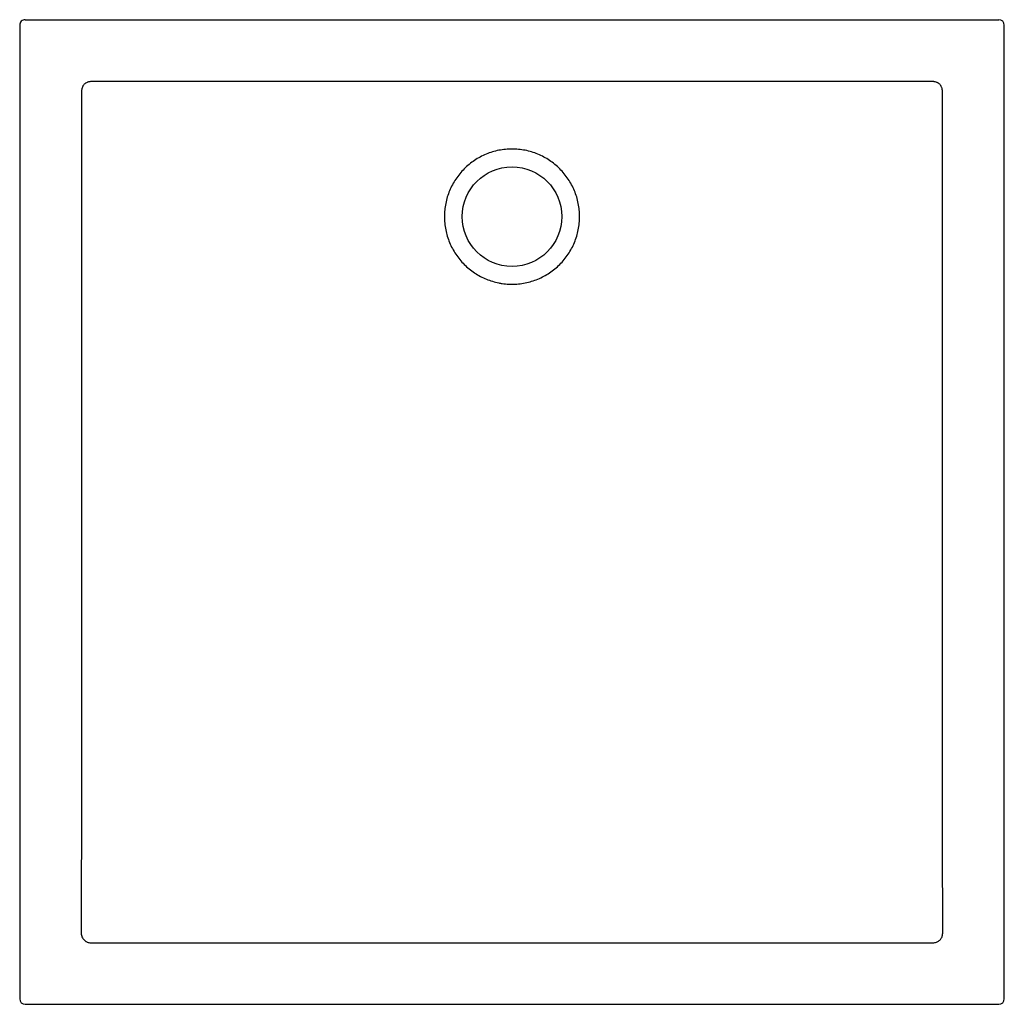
# Model space of a CAD drawing. Header units: millimetres. Extents: x 5370.056 to 5370.956, y 2671.977 to 2672.877.
import ezdxf

# ---------------------------------------------------------------- set-up
doc = ezdxf.new("R2010")
doc.units = ezdxf.units.MM
doc.layers.add('SANINDUSA', color=3, linetype='Continuous')

msp = doc.modelspace()

# ---------------------------------------------------------------- linework, layer by layer
at = {"layer": 'SANINDUSA'}
for p, q in [((5370.06088, 2672.87658), (5370.06204, 2672.87658)), ((5370.06506, 2672.87658), (5370.07409, 2672.87658)), ((5370.07409, 2672.87658), (5370.93766, 2672.87658)), ((5370.93766, 2672.87658), (5370.94669, 2672.87658)), ((5370.94971, 2672.87658), (5370.95087, 2672.87658)), ((5370.05588, 2672.87158), (5370.05588, 2671.98157)), ((5370.95588, 2671.98157), (5370.95588, 2672.87158)), ((5370.11246, 2672.8117), (5370.11246, 2672.80861)), ((5370.12087, 2672.81999), (5370.12064, 2672.81999)), ((5370.12396, 2672.81999), (5370.12087, 2672.81999)), ((5370.11214, 2672.04259), (5370.11214, 2672.04156)), ((5370.89961, 2672.04259), (5370.89961, 2672.04465)), ((5370.89961, 2672.04156), (5370.89961, 2672.04259)), ((5370.12088, 2672.03283), (5370.1219, 2672.03283)), ((5370.1219, 2672.03283), (5370.12396, 2672.03283)), ((5370.88779, 2672.03283), (5370.88985, 2672.03283)), ((5370.88985, 2672.03283), (5370.89087, 2672.03283)), ((5370.06087, 2671.97658), (5370.95088, 2671.97658))]:
    msp.add_line(p, q, dxfattribs=at)
at = {"layer": 'SANINDUSA', "flags": 128}
msp.add_lwpolyline([(5370.12396, 2672.03283), (5370.13395, 2672.03283), (5370.17392, 2672.03283), (5370.33378, 2672.03284), (5370.88779, 2672.03283)], dxfattribs=at)
at = {"layer": 'SANINDUSA'}
msp.add_circle((5370.50588, 2672.69658), 0.0455, dxfattribs=at)
for centre, major_axis, ratio, start_param, end_param in [((5370.06088, 2672.87158), (0.00501, 0), 0.99863, 1.570796, 3.141593), ((5370.95087, 2672.87158), (-0.00501, 0), 0.99863, 3.141593, 4.712389), ((5370.06088, 2671.98158), (-0.00355, -0.00355), 0.997265, 5.499157, 7.067214), ((5370.95087, 2671.98158), (0.00355, -0.00355), 0.997265, 5.499157, 7.067214)]:
    msp.add_ellipse(centre, major_axis=major_axis, ratio=ratio, start_param=start_param, end_param=end_param, dxfattribs=at)
for points, knots in [([(5370.06204, 2672.87658), (5370.06206, 2672.87658), (5370.06211, 2672.87658), (5370.06246, 2672.87658), (5370.06315, 2672.87658), (5370.06405, 2672.87658), (5370.06472, 2672.87658), (5370.06506, 2672.87658)], [0, 0, 0, 0, 0.11693, 0.33773, 0.558497, 0.779249, 1, 1, 1, 1]), ([(5370.94669, 2672.87658), (5370.94687, 2672.87658), (5370.94738, 2672.87658), (5370.9482, 2672.87658), (5370.949, 2672.87658), (5370.94956, 2672.87658), (5370.94966, 2672.87658), (5370.94971, 2672.87658)], [0, 0, 0, 0, 0.116731, 0.337517, 0.558337, 0.779169, 1, 1, 1, 1]), ([(5370.8878, 2672.81999), (5370.85597, 2672.81999), (5370.82414, 2672.81999), (5370.76049, 2672.81999), (5370.72866, 2672.82), (5370.66501, 2672.82001), (5370.63318, 2672.82002), (5370.58544, 2672.82005), (5370.56953, 2672.82006), (5370.5377, 2672.82009), (5370.52179, 2672.8201), (5370.48996, 2672.8201), (5370.47405, 2672.82009), (5370.44222, 2672.82006), (5370.42631, 2672.82005), (5370.37857, 2672.82002), (5370.34674, 2672.82001), (5370.28309, 2672.81999), (5370.25126, 2672.81999), (5370.18761, 2672.81999), (5370.15578, 2672.81999), (5370.12396, 2672.81999)], [0, 0, 0, 0, 0.125, 0.125, 0.25, 0.25, 0.375, 0.375, 0.4375, 0.4375, 0.5, 0.5, 0.5625, 0.5625, 0.625, 0.625, 0.75, 0.75, 0.875, 0.875, 1, 1, 1, 1]), ([(5370.12064, 2672.81999), (5370.12011, 2672.81997), (5370.11958, 2672.8199), (5370.11881, 2672.81973), (5370.11855, 2672.81966), (5370.11805, 2672.8195), (5370.1178, 2672.8194), (5370.11707, 2672.81909), (5370.1166, 2672.81883), (5370.11573, 2672.81824), (5370.11532, 2672.8179), (5370.11457, 2672.81715), (5370.11423, 2672.81674), (5370.11378, 2672.81609), (5370.11364, 2672.81586), (5370.11338, 2672.81539), (5370.11327, 2672.81516), (5370.11295, 2672.81443), (5370.11279, 2672.81393), (5370.11261, 2672.81315), (5370.11256, 2672.81289), (5370.1125, 2672.81236), (5370.11247, 2672.81209), (5370.11247, 2672.81182)], [0, 0, 0, 0, 0.125, 0.125, 0.1875, 0.1875, 0.25, 0.25, 0.375, 0.375, 0.5, 0.5, 0.625, 0.625, 0.6875, 0.6875, 0.75, 0.75, 0.875, 0.875, 0.9375, 0.9375, 1, 1, 1, 1]), ([(5370.89928, 2672.81183), (5370.89927, 2672.81236), (5370.8992, 2672.81288), (5370.89903, 2672.81366), (5370.89896, 2672.81391), (5370.89879, 2672.81441), (5370.8987, 2672.81467), (5370.89838, 2672.8154), (5370.89812, 2672.81586), (5370.89753, 2672.81673), (5370.89719, 2672.81715), (5370.89644, 2672.81789), (5370.89603, 2672.81823), (5370.89538, 2672.81868), (5370.89515, 2672.81882), (5370.89468, 2672.81907), (5370.89444, 2672.81919), (5370.89372, 2672.81951), (5370.89322, 2672.81967), (5370.89244, 2672.81984), (5370.89217, 2672.81989), (5370.89164, 2672.81996), (5370.89138, 2672.81998), (5370.89111, 2672.81999)], [0, 0, 0, 0, 0.125, 0.125, 0.1875, 0.1875, 0.25, 0.25, 0.375, 0.375, 0.5, 0.5, 0.625, 0.625, 0.6875, 0.6875, 0.75, 0.75, 0.875, 0.875, 0.9375, 0.9375, 1, 1, 1, 1]), ([(5370.11246, 2672.80861), (5370.11246, 2672.80328), (5370.11243, 2672.77662), (5370.11227, 2672.73928), (5370.11228, 2672.70727), (5370.11229, 2672.6966)], [0, 0, 0, 0, 0.142823, 0.714131, 1, 1, 1, 1]), ([(5370.89946, 2672.6966), (5370.89947, 2672.70593), (5370.89947, 2672.71527), (5370.89945, 2672.73394), (5370.89944, 2672.74327), (5370.89939, 2672.76194), (5370.89936, 2672.77128), (5370.89931, 2672.78995), (5370.89929, 2672.79928), (5370.89929, 2672.80862)], [0, 0, 0, 0, 0.25, 0.25, 0.5, 0.5, 0.75, 0.75, 1, 1, 1, 1]), ([(5370.47189, 2672.64498), (5370.47178, 2672.64505), (5370.46998, 2672.64624), (5370.46662, 2672.64874), (5370.46212, 2672.65282), (5370.45804, 2672.65732), (5370.45442, 2672.66219), (5370.4513, 2672.6674), (5370.4487, 2672.67289), (5370.44666, 2672.67861), (5370.44518, 2672.6845), (5370.44429, 2672.69051), (5370.44399, 2672.69658), (5370.44429, 2672.70264), (5370.44518, 2672.70865), (5370.44666, 2672.71454), (5370.4487, 2672.72026), (5370.4513, 2672.72575), (5370.45442, 2672.73096), (5370.45804, 2672.73583), (5370.46212, 2672.74033), (5370.46662, 2672.74441), (5370.47149, 2672.74803), (5370.4767, 2672.75115), (5370.48219, 2672.75375), (5370.48791, 2672.75579), (5370.4938, 2672.75727), (5370.49981, 2672.75816), (5370.50588, 2672.75846), (5370.51194, 2672.75816), (5370.51795, 2672.75727), (5370.52384, 2672.75579), (5370.52956, 2672.75375), (5370.53505, 2672.75115), (5370.54026, 2672.74803), (5370.54513, 2672.74441), (5370.54963, 2672.74033), (5370.55371, 2672.73583), (5370.55733, 2672.73096), (5370.56045, 2672.72575), (5370.56305, 2672.72026), (5370.56509, 2672.71454), (5370.56657, 2672.70865), (5370.56746, 2672.70264), (5370.56776, 2672.69658), (5370.56746, 2672.69051), (5370.56657, 2672.6845), (5370.56509, 2672.67861), (5370.56305, 2672.67289), (5370.56045, 2672.6674), (5370.55733, 2672.66219), (5370.55371, 2672.65732), (5370.54963, 2672.65282), (5370.54513, 2672.64874), (5370.54026, 2672.64512), (5370.53505, 2672.642), (5370.52956, 2672.6394), (5370.52384, 2672.63736), (5370.51795, 2672.63588), (5370.51194, 2672.63499), (5370.50588, 2672.63469), (5370.50082, 2672.63494), (5370.49681, 2672.63543), (5370.4909, 2672.63646), (5370.48227, 2672.63906), (5370.47521, 2672.64279), (5370.47189, 2672.64498)], [0, 0, 0, 0, 0.0010542, 0.0166803, 0.0323063, 0.0479323, 0.0635583, 0.0791844, 0.0948104, 0.1104364, 0.1260624, 0.1416885, 0.1573145, 0.1729405, 0.1885665, 0.2041926, 0.2198186, 0.2354446, 0.2510706, 0.2666967, 0.2823227, 0.2979487, 0.3135747, 0.3292008, 0.3448268, 0.3604528, 0.3760788, 0.3917049, 0.4073309, 0.4229569, 0.4385829, 0.454209, 0.469835, 0.485461, 0.501087, 0.5167131, 0.5323391, 0.5479651, 0.5635911, 0.5792172, 0.5948432, 0.6104692, 0.6260952, 0.6417213, 0.6573473, 0.6729733, 0.6885993, 0.7042254, 0.7198514, 0.7354774, 0.7511034, 0.7667295, 0.7823555, 0.7979815, 0.8136075, 0.8292336, 0.8448596, 0.8604856, 0.8761116, 0.8917377, 0.9073637, 0.9229897, 0.930805, 0.9386204, 0.9693102, 1, 1, 1, 1]), ([(5370.11229, 2672.6966), (5370.11229, 2672.69126), (5370.11232, 2672.6646), (5370.11243, 2672.5526), (5370.11253, 2672.34061), (5370.11228, 2672.14996), (5370.11214, 2672.04465)], [0, 0, 0, 0, 0.024542, 0.122708, 0.515375, 1, 1, 1, 1]), ([(5370.89961, 2672.04465), (5370.8996, 2672.04807), (5370.89956, 2672.06519), (5370.89944, 2672.13708), (5370.89921, 2672.35098), (5370.89936, 2672.55117), (5370.89946, 2672.6966)], [0, 0, 0, 0, 0.015754, 0.07877, 0.330834, 1, 1, 1, 1]), ([(5370.11214, 2672.04156), (5370.11215, 2672.04099), (5370.1122, 2672.04042), (5370.11237, 2672.03959), (5370.11244, 2672.03931), (5370.11261, 2672.03876), (5370.11271, 2672.03849), (5370.11304, 2672.0377), (5370.11331, 2672.0372), (5370.11394, 2672.03625), (5370.11431, 2672.0358), (5370.11511, 2672.035), (5370.11555, 2672.03464), (5370.11627, 2672.03416), (5370.11651, 2672.03401), (5370.11702, 2672.03374), (5370.11727, 2672.03362), (5370.11806, 2672.03329), (5370.11861, 2672.03312), (5370.11973, 2672.03289), (5370.1203, 2672.03284), (5370.12088, 2672.03283)], [0, 0, 0, 0, 0.125, 0.125, 0.1875, 0.1875, 0.25, 0.25, 0.375, 0.375, 0.5, 0.5, 0.625, 0.625, 0.6875, 0.6875, 0.75, 0.75, 0.875, 0.875, 1, 1, 1, 1]), ([(5370.89087, 2672.03283), (5370.89185, 2672.03293), (5370.89382, 2672.03313), (5370.89644, 2672.03465), (5370.89842, 2672.03688), (5370.89945, 2672.03933), (5370.89956, 2672.04094), (5370.89961, 2672.04156)], [0, 0, 0, 0, 0.215405, 0.430799, 0.646484, 0.862291, 1, 1, 1, 1])]:
    msp.add_open_spline(points, degree=3, knots=knots, dxfattribs=at)
for points in [[(5370.11247, 2672.81182), (5370.11246, 2672.81178), (5370.11246, 2672.81174), (5370.11246, 2672.8117)], [(5370.89088, 2672.81999), (5370.88985, 2672.81999), (5370.88882, 2672.81999), (5370.8878, 2672.81999)], [(5370.89111, 2672.81999), (5370.89103, 2672.81999), (5370.89096, 2672.81999), (5370.89088, 2672.81999)], [(5370.89929, 2672.8117), (5370.89929, 2672.81174), (5370.89929, 2672.81179), (5370.89928, 2672.81183)], [(5370.89929, 2672.80862), (5370.89929, 2672.80965), (5370.89929, 2672.81067), (5370.89929, 2672.8117)], [(5370.11214, 2672.04465), (5370.11214, 2672.04396), (5370.11214, 2672.04327), (5370.11214, 2672.04259)]]:
    msp.add_open_spline(points, degree=3, dxfattribs=at)

doc.saveas('drawing.dxf')
